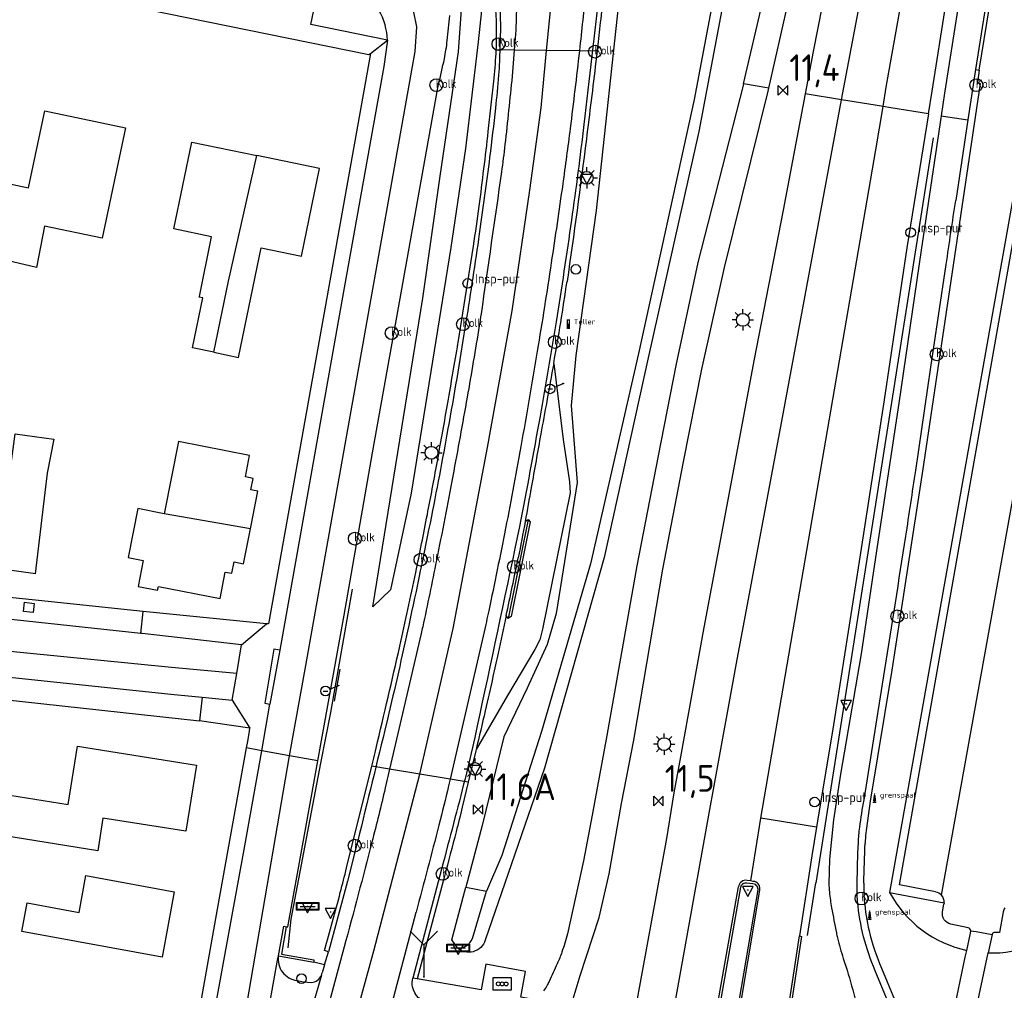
# Model space of a CAD drawing. Extents: x 167690 to 168394, y 440139 to 441022.
# Tile 11 of 15: x 168005 to 168097, y 440850 to 440941. Entities that reach past the tile are written whole.
import ezdxf

# ---------------------------------------------------------------- set-up
doc = ezdxf.new("R2010")
doc.units = 0
doc.header["$LTSCALE"] = 4
doc.linetypes.add('SCHRIKH', pattern=[100, 100, 0])
doc.layers.get('0').update_dxf_attribs({"linetype": 'CONTINUOUS'})
for name, color, linetype in [('G_BTD', 3, 'CONTINUOUS'), ('G_OTD', 32, 'CONTINUOUS'), ('G_OWG', 6, 'CONTINUOUS'), ('G_PND', 1, 'CONTINUOUS'), ('G_WGD', 7, 'CONTINUOUS'), ('G_WGI', 1, 'CONTINUOUS'), ('LSHD', 3, 'CONTINUOUS'), ('LSHDUP', 1, 'CONTINUOUS'), ('LWGI', 7, 'CONTINUOUS'), ('PPALHM', 10, 'CONTINUOUS')]:
    doc.layers.add(name, color=color, linetype=linetype)
for name, color, linetype, true_color in [('PBRD', 7, 'CONTINUOUS', 0xbd2877), ('PKST', 7, 'CONTINUOUS', 0xbd2877), ('PPAL', 7, 'CONTINUOUS', 0xbd2877), ('PPUT', 7, 'CONTINUOUS', 0xbd2877)]:
    doc.layers.add(name, color=color, linetype=linetype, true_color=true_color)
doc.styles.add('ISO', font='ISO')
doc.styles.get("Standard").update_dxf_attribs({"font": 'ISO'})

# ---------------------------------------------------------------- blocks, each defined once
blk = doc.blocks.new('kolk')
at = {"color": 0}
blk.add_circle((0, 0), 0.6, dxfattribs=at)
at = {"color": 0, "linetype": 'Continuous', "style": 'ISO'}
blk.add_attdef('KOLK', (-0.043, -0.262), '', height=0.8, dxfattribs=at)
blk = doc.blocks.new('lichtmast')
at = {"color": 0}
for p, q in [((0, 0.6), (0, 1)), ((-0.6, 0), (-1, 0)), ((-0.707, 0.707), (-0.424, 0.424)), ((0.424, 0.424), (0.707, 0.707)), ((0.6, 0), (1, 0)), ((-0.424, -0.424), (-0.707, -0.707)), ((0, -0.6), (0, -1)), ((0.424, -0.424), (0.707, -0.707))]:
    blk.add_line(p, q, dxfattribs=at)
blk.add_circle((0, 0), 0.6, dxfattribs=at)
blk = doc.blocks.new('kilometerpaal')
at = {"color": 0}
for p, q in [((-0.442, 0.442), (0.442, -0.442)), ((-0.442, -0.442), (-0.442, 0.442)), ((0.442, 0.442), (-0.442, -0.442)), ((0.442, -0.442), (0.442, 0.442))]:
    blk.add_line(p, q, dxfattribs=at)
at = {"color": 0, "style": 'ISO'}
blk.add_attdef('KILOMETERPAAL', (0.591, 0.868), '', height=2.5, dxfattribs=at)
blk = doc.blocks.new('klok')
at = {"color": 0}
blk.add_circle((0, 0), 0.45, dxfattribs=at)
at = {"style": 'ISO'}
blk.add_attdef('KLOK', (0.7, 0), '', height=0.9, dxfattribs=at)
blk = doc.blocks.new('grensmarkering')
at = {"linetype": 'ByBlock', "lineweight": -2}
h = blk.add_hatch(color=0, dxfattribs=at)
h.dxf.hatch_style = 1
h.paths.add_polyline_path([(0.089, 0.55, 0.219912), (0.05, 0.614, -0.457379), (0.044, 0.659, 2.245674), (-0.044, 0.659, -0.457379), (-0.05, 0.614, 0.219912), (-0.089, 0.55), (-0.149, 0.045), (-0.178, 0.045), (-0.178, 0.015, 0.018367), (-0.1, 0.005, -0.954633), (0.1, 0.005, 0.018367), (0.178, 0.015), (0.178, 0.045), (0.149, 0.045)])
at = {"linetype": 'ByBlock', "lineweight": -2, "true_color": 0x681648}
h = blk.add_hatch(color=219, dxfattribs=at)
h.dxf.hatch_style = 1
h.paths.add_polyline_path([(0.1, 0, 1), (-0.1, 0, 1)])
at = {"linetype": 'ByBlock', "lineweight": -2}
h = blk.add_hatch(color=0, dxfattribs=at)
h.dxf.hatch_style = 1
h.paths.add_polyline_path([(0.178, -0.045, -0.022381), (0.083, -0.056, -0.528879), (-0.083, -0.056, -0.022381), (-0.178, -0.045), (-0.178, -0.134, 0.083333), (0.178, -0.134)])
at = {"color": 0, "linetype": 'ByBlock', "lineweight": -2}
blk.add_attdef('GRENSMARKERING', (0.5, 0.35), '', height=0.5, dxfattribs=at)
blk = doc.blocks.new('verkeersbord')
at = {"color": 0}
for p, q in [((0.502, 0.322), (-0.504, 0.322)), ((-0.504, 0.322), (-0.001, -0.6)), ((-0.001, -0.6), (0.502, 0.322))]:
    blk.add_line(p, q, dxfattribs=at)
blk = doc.blocks.new('verkeersbord-pl')
at = {"linetype": 'Continuous'}
blk.add_circle((0, 0), 0.03, dxfattribs=at)
blk = doc.blocks.new('aanduidingsbord')
at = {"color": 0}
for p, q in [((-0.811, -0.333), (0, 0)), ((-1.446, -0.504), (-1.008, -0.504))]:
    blk.add_line(p, q, dxfattribs=at)
blk.add_circle((-1.227, -0.504), 0.45, dxfattribs=at)
blk = doc.blocks.new('telpaal')
at = {"linetype": 'ByBlock', "lineweight": -2}
h = blk.add_hatch(color=0, dxfattribs=at)
h.dxf.hatch_style = 1
h.paths.add_polyline_path([(0.15, 0.8), (-0.15, 0.8), (-0.15, -0.1), (0, -0.1, -0.414214), (-0.1, 0, -1), (0.1, 0, -0.414214), (0, -0.1), (0.15, -0.1)])
h.paths.add_polyline_path([(0, 0.4), (0, 0.6), (-0.05, 0.6), (-0.05, 0.65, 0.414214), (0, 0.7), (0.05, 0.7), (0.05, 0.4)], flags=16)
at = {"linetype": 'ByBlock', "lineweight": -2, "true_color": 0x681648}
h = blk.add_hatch(color=219, dxfattribs=at)
h.dxf.hatch_style = 1
h.paths.add_polyline_path([(0.1, 0, 1), (-0.1, 0, 1)])
at = {"color": 0, "linetype": 'ByBlock', "lineweight": -2}
blk.add_attdef('TELPAAL', (0.5, 0.35), '', height=0.5, dxfattribs=at)
blk = doc.blocks.new('verkeersteller')
at = {"color": 0}
blk.add_circle((0, 0), 0.45, dxfattribs=at)
blk = doc.blocks.new('schk-vri')
at = {"color": 0}
for p, q in [((0.861, 0.557), (-0.861, 0.557)), ((-0.861, 0.557), (-0.861, -0.557)), ((0.861, -0.557), (0.861, 0.557)), ((-0.861, -0.557), (0.861, -0.557))]:
    blk.add_line(p, q, dxfattribs=at)
for centre in [(-0.36, 0.003), (0, 0), (0.36, -0.002)]:
    blk.add_circle(centre, 0.18, dxfattribs=at)
blk = doc.blocks.new('plaatsnaam')
at = {"color": 0}
blk.add_line((-0.694, 0), (0.694, 0), dxfattribs=at)
for points in [[(-1.046, 0.349), (1.046, 0.349), (1.046, -0.349), (-1.046, -0.349)], [(-0.992, 0.295), (0.992, 0.295), (0.992, -0.295), (-0.992, -0.295)]]:
    blk.add_lwpolyline(points, close=True, dxfattribs=at)
blk = doc.blocks.new('wegwijzer')
at = {"color": 0}
for q in [(-0.424, 1.424), (0.424, 1.424), (0, 0)]:
    blk.add_line((0, 1), q, dxfattribs=at)

msp = doc.modelspace()

# ---------------------------------------------------------------- linework, layer by layer
at = {"layer": 'G_BTD', "linetype": 'Continuous', "transparency": 33554687}
for points in [[(168086.431, 440859.236, 0.218092), (168093.652, 440853.826)], [(168095.66, 440853.584, 0.201749), (168103.487, 440856.634)]]:
    msp.add_lwpolyline(points, format="xyb", dxfattribs=at)
at = {"layer": 'G_OTD', "linetype": 'Continuous', "transparency": 33554687}
for points in [[(167999.318, 440917.847), (167996.305, 440918.511), (167996.865, 440921.056), (167990.88, 440922.461), (167992.93, 440931.193), (167994.157, 440930.905), (167995.264, 440935.615), (168000, 440934.502), (168001.313, 440934.193), (168000, 440927.955), (167999.681, 440926.439), (168000, 440926.372), (168001.411, 440926.075), (168006.005, 440925.108), (168007.516, 440932.287), (168015.058, 440930.7), (168012.886, 440920.383), (168007.48, 440921.522), (168006.758, 440917.636), (168000, 440919.226), (167999.66, 440919.306), (167999.318, 440917.847)], [(168003.041, 440889.506), (168004.096, 440897.215), (168004.765, 440902.109), (168008.358, 440901.617), (168007.749, 440898.429), (168007.533, 440896.607), (168006.631, 440889.015), (168006.418, 440889.044), (168003.041, 440889.506)], [(168028.225, 440884.351), (168016.701, 440885.491)], [(168026.665, 440874.6), (168021.983, 440875.264)]]:
    msp.add_lwpolyline(points, dxfattribs=at)
at = {"layer": 'G_OWG', "linetype": 'Continuous', "transparency": 33554687}
for points in [[(168070.163, 440990.919), (168068.099, 440986.255), (168064.933, 440971.636), (168063.267, 440962.055), (168061.374, 440944.621), (168059.02, 440922.984), (168057.143, 440909.42), (168056.694, 440904.749), (168057.247, 440897.565), (168055.29, 440885.306), (168054.457, 440882.411), (168052.593, 440878.323), (168050.39, 440873.798), (168048.387, 440865.482), (168046.853, 440859.747)], [(168078.153, 440979.138), (168072.661, 440951.809), (168068.618, 440930.368), (168063.886, 440909.218), (168059.77, 440890.534), (168054.185, 440870.855), (168048.673, 440854.776)], [(168076.982, 440977.425), (168074.901, 440968.568), (168071.695, 440952.005), (168068.168, 440933.344), (168062.985, 440909.617), (168058.505, 440889.947), (168053.921, 440874.279), (168050.221, 440862.707), (168048.788, 440859.37)], [(168044.423, 440958.982), (168046.823, 440957.36), (168048.116, 440955.741), (168048.037, 440953.199), (168048.64, 440944.64), (168048.011, 440938.739), (168046.818, 440928.758), (168045.452, 440919.533), (168043.731, 440908.906), (168041.74, 440896.552), (168039.811, 440887.518), (168038.176, 440885.924), (168042.838, 440914.788), (168044.466, 440926.191), (168046.176, 440937.81), (168046.601, 440943.963)], [(168094.466, 440936.168), (168094.82, 440936.098), (168094.66, 440934.941), (168094.914, 440934.836), (168092.375, 440917.875), (168089.521, 440898.616), (168086.663, 440880.002), (168084.624, 440867.777), (168084.275, 440865.25), (168084.199, 440864.555), (168084.154, 440863.857)], [(168046.03, 440854.079), (168045.531, 440854.807), (168046.853, 440859.747)], [(168046.853, 440859.747), (168048.788, 440859.37)], [(168084.037, 440860.094), (168084.039, 440859.277), (168084.076, 440858.461)], [(168047.463, 440854.926), (168048.788, 440859.37)], [(168085.676, 440852.168), (168086.893, 440849.243), (168087.812, 440846.123)]]:
    msp.add_lwpolyline(points, dxfattribs=at)
for points in [[(168084.037, 440860.094, -0.005053), (168084.154, 440863.857)], [(168084.076, 440858.461, 0.033569), (168084.53, 440855.662)], [(168046.03, 440854.079, 0.340198), (168047.463, 440854.926)], [(168084.53, 440855.662, 0.044032), (168085.676, 440852.168)], [(168048.673, 440854.776, -0.547428), (168046.03, 440854.079)]]:
    msp.add_lwpolyline(points, format="xyb", dxfattribs=at)
at = {"layer": 'G_PND', "linetype": 'Continuous', "transparency": 33554687}
for points in [[(168023.31, 440909.726), (168021.326, 440910.134), (168022.288, 440914.807), (168021.943, 440914.878), (168021.956, 440914.94), (168023.106, 440920.529), (168019.583, 440921.255), (168021.251, 440929.353), (168027.324, 440928.101)], [(168023.31, 440909.726), (168025.622, 440909.25), (168027.728, 440919.484), (168031.494, 440918.707), (168033.181, 440926.894), (168027.324, 440928.101)], [(168023.31, 440909.726), (168024.68, 440916.373), (168027.324, 440928.101)], [(168026.72, 440893.212), (168027.414, 440896.734), (168026.769, 440896.861), (168026.98, 440897.934), (168026.257, 440898.076), (168026.653, 440900.09), (168020.014, 440901.398), (168018.684, 440894.634)], [(168018.684, 440894.634), (168016.199, 440895.122), (168015.301, 440890.552), (168016.723, 440890.272), (168016.244, 440887.835), (168018.059, 440887.478), (168018.131, 440887.847), (168023.888, 440886.715), (168024.374, 440889.187), (168024.989, 440889.066), (168025.201, 440890.141), (168026.08, 440889.968), (168026.72, 440893.212)], [(168026.72, 440893.212), (168018.684, 440894.634)], [(167997.713, 440865.317), (167999.186, 440873.25), (168000, 440873.106), (168004.09, 440872.381), (168003.463, 440868.45), (168009.714, 440867.453), (168010.586, 440872.918), (168021.682, 440871.148), (168020.695, 440864.955), (168012.944, 440866.19), (168012.458, 440863.14), (168002.797, 440864.679), (168002.75, 440864.427)], [(168005.872, 440858.268), (168010.732, 440857.375), (168011.364, 440860.819), (168019.593, 440859.308), (168018.468, 440853.176), (168005.378, 440855.58), (168005.872, 440858.268)]]:
    msp.add_lwpolyline(points, dxfattribs=at)
at = {"layer": 'G_WGD', "linetype": 'Continuous', "transparency": 33554687}
for points in [[(168081.96, 440933.318), (168086.925, 440959.647), (168089.34, 440972.28), (168094.549, 441000.509)], [(168093.14, 440999.136), (168093.119, 440999.053), (168092.791, 440997.669), (168086.085, 440969.444), (168084.05, 440960.754), (168082.178, 440952.427), (168079.3, 440937.831), (168078.554, 440933.87)], [(168075.166, 440934.419), (168078.694, 440950.127), (168082.919, 440970.153), (168087.53, 440993.544), (168088.055, 440997.171)], [(168103.791, 440995.058), (168103.261, 440991.424), (168102.821, 440988.415), (168101.454, 440979.092), (168101.437, 440978.974), (168101.419, 440978.86), (168099.885, 440969.375), (168099.623, 440967.787), (168099.353, 440966.201), (168098.803, 440963.058), (168098.244, 440959.916), (168094.466, 440936.168)], [(168090.073, 440932.002), (168090.419, 440934.138), (168092.985, 440950.366), (168095.825, 440967.534), (168097.643, 440977.779), (168099.517, 440988.705), (168100.198, 440992.617)], [(168101.012, 440992.472), (168100.449, 440987.957), (168100.064, 440985.182), (168099.023, 440979.375), (168097.99, 440973.312), (168096.888, 440967.357), (168094.111, 440950.193), (168091.575, 440933.934), (168091.261, 440931.829)], [(168091.288, 440858.987), (168114.639, 440988.711)], [(168108.601, 440982.165), (168108.357, 440982.224), (168107.776, 440979.309), (168086.431, 440859.236)], [(168090.728, 440859.308), (168087.378, 440859.958), (168108.901, 440982.093), (168108.601, 440982.165)], [(168085.825, 440932.691), (168086.12, 440934.499), (168089.804, 440955.121), (168090.763, 440961.098), (168093.933, 440977.792)], [(168072.78, 440934.806), (168076.473, 440950.548), (168080.72, 440971.261)], [(168054.394, 440937.923), (168055.94, 440953.403), (168056.607, 440962.842), (168056.97, 440969.282)], [(167942.592, 440956.512), (167977.554, 440949.828), (168037.794, 440937.555), (168037.93, 440937.659)], [(168051.5, 440948.781), (168051.605, 440943.141), (168051.513, 440939.836), (168051.365, 440937.962)], [(168039.538, 440938.888), (168032.37, 440940.366), (168033.333, 440945.016)], [(168030.381, 440872.022), (168031.912, 440880.436), (168034.352, 440894.282), (168042.124, 440937.837), (168042.286, 440940.146), (168041.716, 440942.919)], [(168039.538, 440938.888), (168039.196, 440936.432), (168035.111, 440913.666), (168029.469, 440881.89)], [(168037.93, 440937.659), (168039.538, 440938.888)], [(168057.545, 440938.652), (168057.459, 440937.884)], [(168037.93, 440937.659), (168028.414, 440884.331), (168028.225, 440884.351)], [(168042.561, 440870.303), (168045.668, 440883.908), (168048.878, 440900.813), (168051.179, 440913.585), (168052.823, 440924.87), (168053.894, 440932.583), (168054.394, 440937.923)], [(168051.365, 440937.962), (168049.693, 440937.983)], [(168051.365, 440937.962), (168051.173, 440935.529)], [(168054.394, 440937.923), (168051.365, 440937.962)], [(168057.459, 440937.884), (168054.394, 440937.923)], [(168059.115, 440937.863), (168057.459, 440937.884)], [(168059.115, 440937.863), (168059.001, 440936.894)], [(168094.466, 440936.168), (168093.754, 440931.465)], [(168048.951, 440930.366), (168049.489, 440935.343)], [(168033.028, 440871.548), (168035.484, 440885.147), (168038.127, 440900.341), (168040.342, 440912.65), (168044.222, 440934.445), (168044.285, 440934.758)], [(168072.78, 440934.806), (168072.747, 440934.667), (168068.525, 440918.116), (168066.48, 440908.492), (168064.816, 440900.048), (168062.835, 440889.78), (168060.031, 440873.908), (168058.655, 440866.453), (168057.846, 440862.204), (168056.351, 440855.359)], [(168056.683, 440848.663), (168057.543, 440851.49), (168059.314, 440856.89), (168060.229, 440860.974), (168061.398, 440867.557), (168062.539, 440873.478), (168065.258, 440889.456), (168067.198, 440899.491), (168068.887, 440908.145), (168071.003, 440917.646), (168075.098, 440934.115), (168075.166, 440934.419)], [(168075.166, 440934.419), (168072.78, 440934.806)], [(168078.554, 440933.87), (168076.504, 440922.993), (168073.75, 440908.921), (168071.042, 440894.452), (168069.089, 440884.014), (168066.91, 440871.924), (168066.289, 440868.541), (168066.128, 440867.569)], [(168069.647, 440866.986), (168069.985, 440868.865), (168072.135, 440880.664), (168076.535, 440904.14), (168081.96, 440933.318)], [(168081.96, 440933.318), (168078.554, 440933.87)], [(168085.089, 440932.81), (168081.96, 440933.318)], [(168074.413, 440866.197), (168074.555, 440867.099), (168077.751, 440885.585), (168085.161, 440928.634), (168085.825, 440932.691)], [(168085.825, 440932.691), (168085.089, 440932.81)], [(168086.559, 440932.572), (168085.825, 440932.691)], [(168090.073, 440932.002), (168086.559, 440932.572)], [(168090.073, 440932.002), (168088.044, 440919.491), (168085.927, 440905.265), (168083.584, 440890.164), (168081.202, 440874.911), (168079.616, 440865.335)], [(168091.261, 440931.829), (168089.386, 440919.268), (168087.318, 440904.974), (168085.03, 440889.915), (168083.783, 440881.53), (168081.861, 440870.295), (168081.19, 440866.024), (168080.823, 440862.357), (168080.751, 440860.032)], [(168091.261, 440931.829), (168093.754, 440931.465)], [(168093.754, 440931.465), (168092.618, 440923.925)], [(168046.124, 440910.625), (168047.559, 440919.63)], [(168088.88, 440898.683), (168090.307, 440908.344), (168091.723, 440917.924)], [(168055.058, 440908.689), (168055.953, 440901.582), (168056.533, 440897.61), (168056.594, 440896.595), (168054.025, 440883.85), (168053.759, 440882.86), (168053.299, 440881.953), (168050.759, 440877.636), (168047.816, 440872.605)], [(168052.68, 440894.105), (168052.849, 440893.882), (168051.906, 440889.035), (168051.096, 440885.019), (168050.817, 440884.858)], [(168052.395, 440893.923), (168052.68, 440894.105)], [(168016.701, 440885.491), (168006.342, 440886.584), (168002.694, 440886.969), (167995.208, 440887.758)], [(168006.419, 440885.398), (168005.515, 440885.502), (168005.614, 440886.355), (168006.517, 440886.25), (168006.419, 440885.398)], [(168025.461, 440879.702), (168019.362, 440880.279), (167961.198, 440886.04), (167958.234, 440885.947)], [(168016.503, 440883.445), (167994.821, 440885.766)], [(168016.503, 440883.445), (168016.701, 440885.491)], [(168025.902, 440882.384), (168028.225, 440884.351)], [(168050.817, 440884.858), (168050.624, 440885.11)], [(168025.902, 440882.384), (168016.62, 440883.432), (168016.503, 440883.445)], [(168042.678, 440883.427), (168039.733, 440870.773)], [(168048.65, 440884.015), (168045.381, 440869.833)], [(167972.844, 440882.65), (168019.305, 440877.78), (168022.231, 440877.486)], [(168025.461, 440879.702), (168025.902, 440882.384)], [(168029.469, 440881.89), (168028.93, 440881.981), (168028.074, 440876.92), (168028.552, 440876.839)], [(168029.469, 440881.89), (168028.552, 440876.839)], [(167972.745, 440880.553), (168000, 440877.67), (168021.983, 440875.264)], [(168025.015, 440877.207), (168025.461, 440879.702)], [(168084.058, 440867.911), (168086.008, 440880.066)], [(168022.231, 440877.486), (168021.983, 440875.264)], [(168022.231, 440877.486), (168025.015, 440877.207)], [(168025.015, 440877.207), (168026.665, 440874.6)], [(168027.79, 440872.485), (168028.552, 440876.839)], [(168026.36, 440872.741), (168026.478, 440873.34), (168026.654, 440874.323), (168026.665, 440874.6)], [(168014.279, 440825.759), (168015.62, 440826.007), (168016.301, 440826.302), (168016.668, 440826.521), (168017.047, 440826.803), (168017.283, 440827.012), (168017.608, 440827.355), (168017.896, 440827.73), (168018.144, 440828.133), (168018.349, 440828.559), (168018.46, 440828.854), (168019.925, 440836.941), (168020.416, 440839.408), (168023.655, 440857.677), (168026.36, 440872.741)], [(168019.957, 440829.295), (168026.204, 440863.602), (168027.79, 440872.485)], [(168027.79, 440872.485), (168026.36, 440872.741)], [(168030.381, 440872.022), (168027.79, 440872.485)], [(168038.06, 440871.052), (168038.244, 440871.799), (168038.467, 440872.719)], [(168047.816, 440872.605), (168047.783, 440872.465), (168047.081, 440869.551)], [(168015.832, 440821.626), (168017.747, 440822.153), (168019.148, 440823.258), (168020.476, 440824.585), (168021.803, 440826.869), (168023.282, 440831.542), (168024.904, 440840.017), (168030.381, 440872.022)], [(168030.072, 440856.027), (168030.208, 440856.014), (168032.432, 440868.25), (168033.028, 440871.548)], [(168033.028, 440871.548), (168030.381, 440872.022)], [(168035.717, 440861.535), (168038.06, 440871.052)], [(168039.733, 440870.773), (168038.06, 440871.052)], [(168039.733, 440870.773), (168039.32, 440869.002)], [(168042.561, 440870.303), (168039.733, 440870.773)], [(168034.37, 440839.354), (168035.225, 440842.776), (168038.265, 440853.777), (168042.561, 440870.303)], [(168045.381, 440869.833), (168042.561, 440870.303)], [(168045.381, 440869.833), (168045.234, 440869.195)], [(168047.081, 440869.551), (168045.381, 440869.833)], [(168047.081, 440869.551), (168046.52, 440867.22)], [(168066.128, 440867.569), (168065.583, 440864.286), (168062.852, 440849.288)], [(168066.368, 440848.767), (168069.647, 440866.986)], [(168073.485, 440860.312), (168074.413, 440866.197)], [(168075.368, 440866.039), (168074.413, 440866.197)], [(168079.616, 440865.335), (168075.368, 440866.039)], [(168079.616, 440865.335), (168079.173, 440862.662), (168078.036, 440855.18)], [(168044.847, 440860.748), (168042.291, 440851.17)], [(168073.485, 440860.312), (168073.138, 440860.369)], [(168070.271, 440848.189), (168072.328, 440859.75)], [(168072.064, 440846.067), (168074.316, 440859.467)], [(168073.705, 440860.276), (168073.485, 440860.312)], [(168086.431, 440859.236), (168091.537, 440858.277)], [(168091.389, 440857.43), (168091.521, 440858.144)], [(168039.533, 440846.606), (168039.366, 440846.639), (168042.197, 440857.389)], [(168097.059, 440857.442), (168096.716, 440855.509), (168096.249, 440855.509)], [(168029.339, 440853.318), (168029.844, 440856.077), (168030.072, 440856.027)], [(168093.767, 440855.924), (168092.161, 440856.27)], [(168076.566, 440845.247), (168076.814, 440847.221), (168078.036, 440855.18)], [(168093.652, 440853.826), (168094.008, 440855.432), (168094.041, 440855.665)], [(168094.041, 440855.665), (168094.513, 440855.584)], [(168094.513, 440855.584), (168096.035, 440855.324)], [(168096.035, 440855.324), (168095.66, 440853.584)], [(168035.489, 440854.148), (168033.477, 440846.736), (168031.217, 440839.442), (168029.771, 440834.762)], [(168028.113, 440846.418), (168029.266, 440852.907), (168029.339, 440853.318)], [(168029.339, 440853.318), (168032.639, 440852.72)], [(168033.656, 440852.484), (168034.009, 440853.686), (168033.644, 440853.809)], [(168091.715, 440844.536), (168092.564, 440848.708), (168093.514, 440853.203), (168093.652, 440853.826)], [(168093.958, 440845.686), (168095.66, 440853.584)], [(168033.656, 440852.484), (168032.639, 440852.72)], [(168033.656, 440852.484), (168033.42, 440851.733)], [(168053.397, 440849.21), (168051.997, 440849.463), (168052.425, 440851.856), (168048.717, 440852.545), (168048.289, 440850.133), (168042.291, 440851.17)], [(168033.358, 440851.515), (168032.319, 440847.851)], [(168042.291, 440851.17), (168041.905, 440851.237)], [(168087.199, 440845.996), (168086.309, 440849), (168085.095, 440851.919)], [(168031.093, 440851.014), (168031.68, 440850.895), (168032.424, 440850.827)]]:
    msp.add_lwpolyline(points, dxfattribs=at)
for points in [[(168059.93, 440945.666, -0.002218), (168059.376, 440940.22)], [(168058.111, 440944.252, -0.004985), (168057.545, 440938.652)], [(168049.725, 440939.729, 0.02619), (168049.499, 440943.698)], [(168039.538, 440938.888, 0.116664), (168038.734, 440941.7)], [(168045.115, 440938.868, 0.003457), (168045.361, 440941.187)], [(168049.693, 440937.983, 0.011451), (168049.725, 440939.729)], [(168059.376, 440940.22, -0.002283), (168059.115, 440937.863)], [(168044.844, 440937.143, 0.021377), (168045.115, 440938.868)], [(168049.489, 440935.343, 0.017034), (168049.693, 440937.983)], [(168057.459, 440937.884, -0.003124), (168056.595, 440930.647)], [(168044.285, 440934.758, 0.015544), (168044.844, 440937.143)], [(168059.001, 440936.894, -0.001662), (168058.111, 440929.634)], [(168051.173, 440935.529, -0.002974), (168050.506, 440929.139)], [(168048.101, 440923.382, 0.003737), (168048.951, 440930.366)], [(168056.595, 440930.647, -0.003419), (168055.901, 440925.436)], [(168058.111, 440929.634, -0.004807), (168056.307, 440916.34)], [(168050.506, 440929.139, -0.007453), (168050.181, 440926.58)], [(168050.181, 440926.58, -0.000465), (168048.277, 440913.328)], [(168055.901, 440925.436, -0.002572), (168054.832, 440918.092)], [(168091.723, 440917.924, -0.000839), (168092.618, 440923.925)], [(168047.559, 440919.63, 0.006939), (168048.101, 440923.382)], [(168054.832, 440918.092, -0.003635), (168053.526, 440909.829)], [(168055.058, 440908.689, 0.008504), (168056.307, 440916.34)], [(168048.277, 440913.328, -0.004596), (168048.104, 440912.2)], [(168048.104, 440912.2, -0.003154), (168046.971, 440905.518)], [(168045.106, 440904.662, 0.001458), (168046.058, 440910.22)], [(168046.058, 440910.22, 0.005203), (168046.124, 440910.625)], [(168053.526, 440909.829, -0.003347), (168051.992, 440900.923)], [(168055.058, 440908.689, -0.000816), (168054.411, 440905.131)], [(168046.971, 440905.518, -0.002883), (168045.634, 440898.161)], [(168044.166, 440899.387, 0.001503), (168045.106, 440904.662)], [(168054.411, 440905.131, 0.000377), (168053.86, 440902.098)], [(168053.86, 440902.098, 0.00058), (168052.963, 440897.086)], [(168051.992, 440900.923, -0.004043), (168050.463, 440892.769)], [(168043.258, 440894.563, 0.003279), (168044.166, 440899.387)], [(168045.634, 440898.161, -0.003049), (168044.106, 440890.268)], [(168087.951, 440892.53, 0.001454), (168088.88, 440898.683)], [(168052.963, 440897.086, -0.00128), (168052.395, 440893.923)], [(168042.168, 440889.132, 0.002939), (168043.258, 440894.563)], [(168052.395, 440893.923, -0.00442), (168051.744, 440890.524)], [(168050.463, 440892.769, -0.004139), (168048.883, 440885.065)], [(168086.008, 440880.066, 0.000729), (168087.951, 440892.53)], [(168044.106, 440890.268, -0.003684), (168042.821, 440884.066)], [(168050.624, 440885.11, 0.002981), (168051.744, 440890.524)], [(168040.683, 440882.256, 0.004488), (168042.168, 440889.132)], [(168048.883, 440885.065, -0.002723), (168048.65, 440884.015)], [(168050.624, 440885.11, -0.001144), (168049.866, 440881.589)], [(168042.821, 440884.066, -0.004804), (168042.678, 440883.427)], [(168038.467, 440872.719, 0.003146), (168040.683, 440882.256)], [(168049.866, 440881.589, -0.001764), (168049.388, 440879.427)], [(168049.388, 440879.427, -0.001611), (168048.655, 440876.207)], [(168048.655, 440876.207, -0.001439), (168047.816, 440872.605)], [(168039.32, 440869.002, -0.005776), (168038.079, 440863.946)], [(168045.234, 440869.195, -0.006315), (168044.341, 440865.539)], [(168083.649, 440865.334, -0.012791), (168084.058, 440867.911)], [(168046.52, 440867.22, -0.003981), (168045.945, 440864.915)], [(168044.341, 440865.539, -0.002706), (168042.197, 440857.389)], [(168083.523, 440863.883, -0.023435), (168083.649, 440865.334)], [(168045.945, 440864.915, -0.002421), (168044.847, 440860.748)], [(168038.079, 440863.946, -0.003064), (168035.489, 440854.148)], [(168083.405, 440860.106, -0.004769), (168083.523, 440863.883)], [(168035.126, 440859.239, 0.004914), (168035.717, 440861.535)], [(168073.138, 440860.369, 0.437504), (168072.328, 440859.75)], [(168074.329, 440859.549, 0.426079), (168073.705, 440860.276)], [(168074.316, 440859.467, 0.03569), (168074.329, 440859.549)], [(168080.751, 440860.032, 0.008639), (168080.904, 440858.531)], [(168083.447, 440858.403, -0.021141), (168083.405, 440860.106)], [(168033.644, 440853.809, 0.002244), (168035.126, 440859.239)], [(168080.904, 440858.531, 0.017575), (168081.017, 440857.8)], [(168090.728, 440859.308, -0.167007), (168091.288, 440858.987)], [(168091.537, 440858.277, 0.196203), (168091.288, 440858.987)], [(168081.017, 440857.8, 0.002219), (168081.47, 440855.46)], [(168085.095, 440851.919, -0.078306), (168083.447, 440858.403)], [(168091.537, 440858.277, -0.034142), (168091.521, 440858.144)], [(168097.193, 440857.792, 0.093099), (168097.059, 440857.442)], [(168092.161, 440856.27, -0.405255), (168091.389, 440857.43)], [(168094.041, 440855.665, 0.30258), (168093.767, 440855.924)], [(168056.351, 440855.359, -0.015877), (168055.826, 440853.665)], [(168081.47, 440855.46, 0.010714), (168081.571, 440854.995)], [(168081.571, 440854.995, 0.020838), (168082.117, 440853.067)], [(168096.249, 440855.509, 0.317236), (168096.035, 440855.324)], [(168029.339, 440853.318, 0.42782), (168031.093, 440851.014)], [(168055.826, 440853.665, -0.022994), (168055.393, 440852.577)], [(168082.117, 440853.067, -0.013773), (168082.991, 440850.142)], [(168055.393, 440852.577, -0.003689), (168054.629, 440850.928)], [(168032.424, 440850.827, 0.284827), (168033.358, 440851.515)], [(168033.358, 440851.515, 0.053343), (168033.42, 440851.733)], [(168041.872, 440850.413, -0.108031), (168041.905, 440851.237)], [(168043.49, 440848.935, -0.332679), (168041.872, 440850.413)], [(168054.423, 440850.526, -0.040278), (168054.1, 440850.038)], [(168054.629, 440850.928, -0.01586), (168054.423, 440850.526)], [(168082.991, 440850.142, -0.008752), (168083.76, 440847.078)]]:
    msp.add_lwpolyline(points, format="xyb", dxfattribs=at)
at = {"layer": 'G_WGI', "linetype": 'Continuous', "transparency": 33554687}
for points in [[(168052.68, 440894.105), (168050.817, 440884.858)], [(168074.134, 440859.486), (168071.882, 440846.327), (168070.237, 440846.631), (168072.527, 440859.729)], [(168073.106, 440860.144), (168073.674, 440860.086)], [(168030.072, 440856.027), (168029.626, 440853.477), (168032.652, 440852.942), (168032.639, 440852.72)], [(168078.036, 440855.18), (168078.223, 440855.109), (168077.301, 440849.163), (168077.02, 440847.181), (168076.804, 440845.204)]]:
    msp.add_lwpolyline(points, dxfattribs=at)
for points in [[(168072.527, 440859.729, -0.107808), (168072.613, 440859.932)], [(168072.776, 440860.081, 0.11544), (168072.613, 440859.932)], [(168072.776, 440860.081, -0.083701), (168072.936, 440860.14)], [(168072.936, 440860.14, -0.082308), (168073.106, 440860.144)], [(168073.674, 440860.086, -0.092028), (168073.87, 440860)], [(168073.87, 440860, -0.086078), (168074.023, 440859.851)], [(168074.023, 440859.851, -0.085859), (168074.108, 440859.678)], [(168074.108, 440859.678, -0.083218), (168074.134, 440859.486)]]:
    msp.add_lwpolyline(points, format="xyb", dxfattribs=at)
at = {"layer": 'LSHD', "linetype": 'Continuous', "lineweight": -3, "transparency": 33554687}
for points in [[(168090.496, 440929.764), (168079.544, 440860.121), (168079.511, 440860.127), (168078.735, 440855.206)], [(168030.268, 440854.052), (168030.544, 440856.734), (168032.434, 440866.745), (168033.301, 440871.316), (168034.229, 440876.061), (168036.269, 440887.584)]]:
    msp.add_lwpolyline(points, dxfattribs=at)
at = {"layer": 'LSHDUP', "linetype": 'SCHRIKH', "lineweight": -3, "transparency": 33554687}
msp.add_lwpolyline([(168035.073, 440880.112), (168034.565, 440877.12)], dxfattribs=at)
at = {"layer": 'LWGI', "transparency": 33554687}
msp.add_lwpolyline([(168094.82, 440936.098), (168098.654, 440959.798), (168100.28, 440969.322), (168101.802, 440978.905), (168103.185, 440988.397), (168104.371, 440996.542)], dxfattribs=at)
for points in [[(168061.686, 440969.882), (168061.417, 440967.517), (168061.123, 440964.392), (168060.901, 440961.785), (168060.764, 440960.159, 0.000702), (168060.532, 440957.327, -0.000401), (168060.13, 440952.375, -0.005641), (168059.332, 440943.858, -0.003731), (168057.884, 440931.005, -0.005133), (168056.716, 440922.068, -0.004735), (168055.281, 440912.557, -0.004436), (168053.786, 440903.752, -0.003688), (168051.862, 440893.453), (168051.44, 440891.375, -0.000511), (168047.685, 440873.719), (168046.912, 440870.398, -0.003446), (168044.735, 440862.021), (168041.905, 440851.237)], [(168049.213, 440964.949, 0.007878), (168049.155, 440960.632, 0.011016), (168049.3, 440954.733), (168049.666, 440947.006), (168049.86, 440943.792, -0.01155), (168050.069, 440941.277), (168050.086, 440940.016), (168049.951, 440936.259), (168049.912, 440935.618, -0.006161), (168049.617, 440932.547, -0.004357), (168049.073, 440927.94, -0.004201), (168048.107, 440920.8, -0.003778), (168046.866, 440912.583, -0.004764), (168045.281, 440903.156, -0.005151), (168043.634, 440894.401, -0.004195), (168041.517, 440884.195, -0.004896), (168039.534, 440875.446), (168039.285, 440874.41, -0.000106), (168036.584, 440863.371), (168035.801, 440860.307), (168034.009, 440853.686)]]:
    msp.add_lwpolyline(points, format="xyb", dxfattribs=at)

# ---------------------------------------------------------------- block references
at = {"layer": 'PBRD', "transparency": 33554687}
for name, p in [('verkeersbord', (168058.151, 440926.029)), ('aanduidingsbord', (168055.947, 440906.809)), ('aanduidingsbord', (168034.968, 440878.568)), ('verkeersbord', (168082.38, 440876.855)), ('verkeersbord', (168047.709, 440870.777)), ('verkeersbord', (168073.201, 440859.469)), ('plaatsnaam', (168032.071, 440857.941)), ('verkeersbord', (168032.071, 440857.941)), ('verkeersbord', (168034.215, 440857.413)), ('plaatsnaam', (168046.134, 440854.048)), ('verkeersbord', (168046.134, 440854.048))]:
    msp.add_blockref(name, p, dxfattribs=at)
at = {"layer": 'PBRD', "transparency": 33554687, "xscale": 3, "yscale": 3, "zscale": 3}
msp.add_blockref('wegwijzer', (168042.934, 440851.34), dxfattribs=at)
at = {"layer": 'PKST', "transparency": 33554687}
msp.add_blockref('schk-vri', (168050.248, 440850.69), dxfattribs=at)
at = {"layer": 'PPAL', "transparency": 33554687}
for name, p in [('lichtmast', (168058.145, 440926.022)), ('verkeersteller', (168057.129, 440917.469)), ('lichtmast', (168072.726, 440912.75)), ('verkeersbord-pl', (168055.947, 440906.809)), ('lichtmast', (168043.637, 440900.334)), ('verkeersbord-pl', (168034.968, 440878.568)), ('verkeersbord-pl', (168082.38, 440876.855)), ('lichtmast', (168065.378, 440873.103)), ('lichtmast', (168047.709, 440870.777)), ('verkeersbord-pl', (168073.201, 440859.469)), ('verkeersbord-pl', (168032.071, 440857.941)), ('verkeersbord-pl', (168034.215, 440857.413)), ('verkeersbord-pl', (168046.134, 440854.048)), ('verkeersteller', (168031.5, 440851.187)), ('verkeersbord-pl', (168042.934, 440851.34))]:
    msp.add_blockref(name, p, dxfattribs=at)
for name, p, values in [('telpaal', (168056.434, 440911.991), {'TELPAAL': 'Teller'}), ('grensmarkering', (168085.038, 440867.752), {'GRENSMARKERING': 'grenspaal'}), ('grensmarkering', (168084.577, 440856.82), {'GRENSMARKERING': 'grenspaal'})]:
    msp.add_blockref(name, p, dxfattribs=at).add_auto_attribs(values)
at = {"layer": 'PPALHM', "transparency": 33554687}
for p, values in [((168076.486, 440934.205), {'KILOMETERPAAL': '11,4'}), ((168064.845, 440867.782), {'KILOMETERPAAL': '11,5'}), ((168048.001, 440866.996), {'KILOMETERPAAL': '11,6A'})]:
    msp.add_blockref('kilometerpaal', p, dxfattribs=at).add_auto_attribs(values)
at = {"layer": 'PPUT', "transparency": 33554687}
for name, p, values in [('kolk', (168049.899, 440938.527), {'KOLK': 'Kolk'}), ('kolk', (168058.925, 440937.813), {'KOLK': 'Kolk'}), ('kolk', (168044.094, 440934.693), {'KOLK': 'Kolk'}), ('kolk', (168094.539, 440934.691), {'KOLK': 'Kolk'}), ('klok', (168088.41, 440920.92), {'KLOK': 'Insp-put'}), ('klok', (168047.034, 440916.16), {'KLOK': 'Insp-put'}), ('kolk', (168046.593, 440912.349), {'KOLK': 'Kolk'}), ('kolk', (168039.923, 440911.517), {'KOLK': 'Kolk'}), ('kolk', (168055.161, 440910.681), {'KOLK': 'Kolk'}), ('kolk', (168090.844, 440909.526), {'KOLK': 'Kolk'}), ('kolk', (168036.478, 440892.31), {'KOLK': 'Kolk'}), ('kolk', (168042.623, 440890.335), {'KOLK': 'Kolk'}), ('kolk', (168051.358, 440889.678), {'KOLK': 'Kolk'}), ('kolk', (168087.16, 440885.043), {'KOLK': 'Kolk'}), ('klok', (168079.432, 440867.685), {'KLOK': 'Insp-put'}), ('kolk', (168036.461, 440863.612), {'KOLK': 'Kolk'}), ('kolk', (168044.686, 440860.976), {'KOLK': 'Kolk'}), ('kolk', (168083.818, 440858.677), {'KOLK': 'Kolk'})]:
    msp.add_blockref(name, p, dxfattribs=at).add_auto_attribs(values)

doc.saveas('drawing.dxf')
